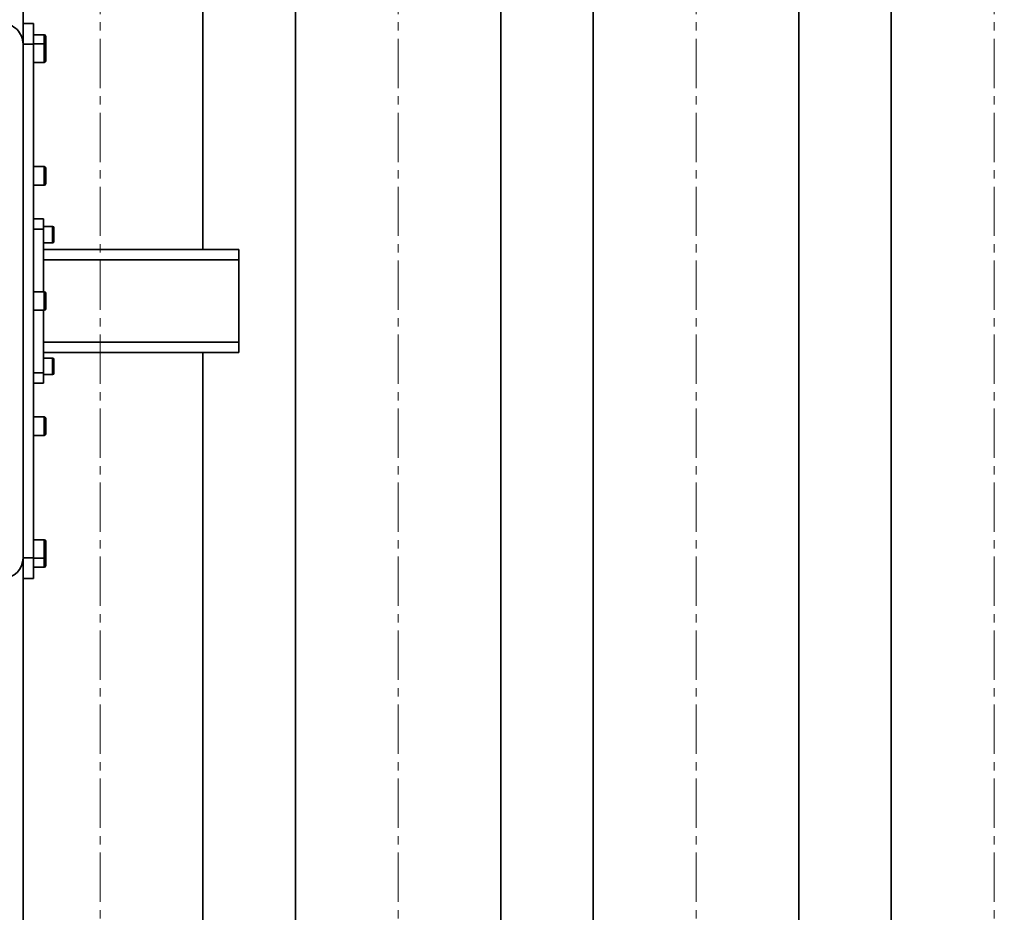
# Model space of a CAD drawing. Header units: millimetres. Extents: x -14862 to 14862, y -10512 to 10512.
# Tile 30 of 199: x -6482 to -5524, y -2061 to -1192. Entities that reach past the tile are written whole.
import ezdxf

# ---------------------------------------------------------------- set-up
doc = ezdxf.new("R2010")
doc.units = ezdxf.units.MM
doc.header["$LTSCALE"] = 4
doc.linetypes.add('点画线', pattern=[18, 12, -2, 2, -2])
doc.layers.get('0').update_dxf_attribs({"lineweight": 18})
for name, color, linetype, lineweight in [('中心线层', 1, '点画线', 18), ('几何体', 7, 'Continuous', 35), ('尺寸线层', 3, 'Continuous', 18)]:
    doc.layers.add(name, color=color, linetype=linetype, lineweight=lineweight)
doc.styles.add('标准', font='txt', dxfattribs={"width": 0.667})
doc.dimstyles.new('GB_尺寸', dxfattribs={"dimtxt": 3.5, "dimasz": 4, "dimexe": 2, "dimexo": 0, "dimtad": 1, "dimdsep": 46, "dimtxsty": '标准', "dimblk": '_CAXARROW', "dimcen": 0, "dimdle": 8, "dimazin": 2, "dimtfac": 0.7071067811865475, "dimtdec": 3, "dimtmove": 2, "dimatfit": 3, "dimfxl": 0, "dimfrac": 2, "dimtolj": 1, "dimarcsym": 0})

# ---------------------------------------------------------------- blocks, each defined once
blk = doc.blocks.new('*X153')
at = {"layer": '尺寸线层'}
for points in [[(-6748.859211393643, -3869.613896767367), (-6648.859211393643, -3882.113896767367), (-6648.859211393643, -3857.113896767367)], [(-3793.859249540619, -3869.613896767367), (-3893.859249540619, -3882.113896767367), (-3893.859249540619, -3857.113896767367)]]:
    blk.add_hatch(color=0, dxfattribs=at).paths.add_polyline_path(points, flags=0)
at = {"layer": '尺寸线层', "color": 0}
for p, q in [((-6748.859211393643, -1465.880196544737), (-6748.859211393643, -3919.613896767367)), ((-3793.859249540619, -2668.380212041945), (-3793.859249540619, -3919.613896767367)), ((-3793.859249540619, -3869.613896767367), (-6748.859211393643, -3869.613896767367))]:
    blk.add_line(p, q, dxfattribs=at)
at = {"layer": '尺寸线层', "color": 0, "insert": (-5245.645714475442, -3810.727723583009), "char_height": 87.5, "width": 340.002318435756, "attachment_point": 5, "line_spacing_factor": 1.150569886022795, "style": '标准'}
blk.add_mtext('\\T1.1;2955', dxfattribs=at)
blk = doc.blocks.new('_CAXARROW')
blk.add_hatch(color=0).paths.add_polyline_path([(0, 0), (-1, 0.125), (-1, -0.125)], flags=0)
blk = doc.blocks.new('*X154')
at = {"layer": '尺寸线层'}
for points in [[(-7288.85917324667, -4141.05043083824), (-7188.85917324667, -4128.55043083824), (-7188.85917324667, -4153.55043083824)], [(-2288.859411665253, -4141.05043083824), (-2388.859411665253, -4128.55043083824), (-2388.859411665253, -4153.55043083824)]]:
    blk.add_hatch(color=0, dxfattribs=at).paths.add_polyline_path(points, flags=0)
at = {"layer": '尺寸线层', "color": 0}
for p, q in [((-7288.85917324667, -1465.880196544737), (-7288.85917324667, -4191.05043083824)), ((-2288.859411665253, -1465.880196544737), (-2288.859411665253, -4191.05043083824)), ((-7288.85917324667, -4141.05043083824), (-2288.859411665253, -4141.05043083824))]:
    blk.add_line(p, q, dxfattribs=at)
at = {"layer": '尺寸线层', "color": 0, "insert": (-4788.85929195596, -4082.164257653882), "char_height": 87.5, "width": 340.654413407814, "attachment_point": 5, "line_spacing_factor": 1.150569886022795, "style": '标准'}
blk.add_mtext('\\T1.1;5000', dxfattribs=at)
blk = doc.blocks.new('*X155')
at = {"layer": '尺寸线层'}
for points in [[(-11533.85905880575, -4572.856782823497), (-11433.85905880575, -4560.356782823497), (-11433.85905880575, -4585.356782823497)], [(-2288.859411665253, -4572.856782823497), (-2388.859411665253, -4560.356782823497), (-2388.859411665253, -4585.356782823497)]]:
    blk.add_hatch(color=0, dxfattribs=at).paths.add_polyline_path(points, flags=0)
at = {"layer": '尺寸线层', "color": 0}
for p, q in [((-2288.859411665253, -1465.880196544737), (-2288.859411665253, -4622.856782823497)), ((-11533.85905880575, -2690.880190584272), (-11533.85905880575, -4622.856782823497)), ((-11533.85905880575, -4572.856782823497), (-2288.859411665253, -4572.856782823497))]:
    blk.add_line(p, q, dxfattribs=at)
at = {"layer": '尺寸线层', "color": 0, "insert": (-6911.359234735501, -4513.97060963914), "char_height": 87.5, "width": 341.3065083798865, "attachment_point": 5, "line_spacing_factor": 1.150569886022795, "style": '标准'}
blk.add_mtext('\\T1.1;9245', dxfattribs=at)

msp = doc.modelspace()

# ---------------------------------------------------------------- linework, layer by layer
at = {"layer": '中心线层'}
for p, q in [((-6403.859249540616, -58.60283655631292), (-6403.859249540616, -2808.180516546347)), ((-6113.859249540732, -58.60283655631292), (-6113.859249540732, -2808.180516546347)), ((-5823.859249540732, -58.60283655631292), (-5823.859249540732, -2808.180516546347)), ((-5533.859249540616, -58.60283655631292), (-5533.859249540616, -2808.180516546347))]:
    msp.add_line(p, q, dxfattribs=at)
at = {"layer": '几何体'}
for p, q in [((-6478.859707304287, -1203.240972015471), (-6478.859707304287, -170.8801798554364)), ((-6303.859516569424, -1415.880184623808), (-6303.859516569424, -270.8802036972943)), ((-6213.859363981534, -270.8802036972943), (-6213.859363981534, -2670.880209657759)), ((-6013.859554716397, -2670.880209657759), (-6013.859554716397, -270.8802036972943)), ((-5923.859402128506, -270.8802036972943), (-5923.859402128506, -2670.880209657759)), ((-5723.859592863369, -2670.880209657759), (-5723.859592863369, -270.8802036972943)), ((-5633.859440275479, -270.8802036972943), (-5633.859440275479, -2670.880209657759)), ((-6478.859707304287, -1195.880156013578), (-6468.859478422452, -1195.880156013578)), ((-6468.859478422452, -1195.880156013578), (-6468.859478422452, -1215.880196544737)), ((-6478.859707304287, -1215.880196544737), (-6478.859707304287, -1203.240972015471)), ((-6458.359524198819, -1206.880193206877), (-6468.859478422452, -1206.880193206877)), ((-6458.359524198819, -1208.462338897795), (-6458.359524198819, -1206.880193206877)), ((-6468.859478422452, -1215.880196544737), (-6478.859707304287, -1215.880196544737)), ((-6478.859707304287, -1715.880196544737), (-6478.859707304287, -1215.880196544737)), ((-6458.359524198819, -1215.666990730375), (-6468.859478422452, -1215.666990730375)), ((-6468.859478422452, -1715.880196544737), (-6468.859478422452, -1215.880196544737)), ((-6458.359524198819, -1215.666990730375), (-6458.359524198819, -1208.462338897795)), ((-6458.359524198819, -1217.249076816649), (-6458.359524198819, -1215.666990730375)), ((-6456.859394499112, -1208.380203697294), (-6456.859394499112, -1209.698658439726)), ((-6456.859394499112, -1209.698658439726), (-6456.859394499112, -1217.167001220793)), ((-6458.359524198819, -1233.666997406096), (-6458.359524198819, -1217.249076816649)), ((-6456.859394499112, -1217.167001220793), (-6456.859394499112, -1218.48539635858)), ((-6456.859394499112, -1218.48539635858), (-6456.859394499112, -1232.166986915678)), ((-6468.859478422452, -1233.666997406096), (-6458.359524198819, -1233.666997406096)), ((-6458.359524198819, -1335.099201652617), (-6468.859478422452, -1335.099201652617)), ((-6458.359524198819, -1336.68128773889), (-6458.359524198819, -1335.099201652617)), ((-6458.359524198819, -1353.099208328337), (-6458.359524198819, -1336.68128773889)), ((-6456.859394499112, -1336.599212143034), (-6456.859394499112, -1337.917607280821)), ((-6456.859394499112, -1337.917607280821), (-6456.859394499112, -1351.599197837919)), ((-6468.859478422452, -1353.099208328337), (-6458.359524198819, -1353.099208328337)), ((-6468.859478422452, -1385.880213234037), (-6458.859249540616, -1385.880213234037)), ((-6458.859249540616, -1385.880213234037), (-6458.859249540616, -1395.880203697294)), ((-6458.859249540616, -1395.880203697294), (-6468.859478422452, -1395.880203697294)), ((-6450.109287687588, -1393.239837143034), (-6458.859249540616, -1393.239837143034)), ((-6458.859249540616, -1456.880193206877), (-6458.859249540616, -1395.880203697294)), ((-6450.109287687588, -1394.261758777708), (-6450.109287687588, -1393.239837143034)), ((-6450.109287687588, -1409.239809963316), (-6450.109287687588, -1394.261758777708)), ((-6448.85902065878, -1394.489806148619), (-6448.85902065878, -1395.35204693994)), ((-6448.85902065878, -1395.35204693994), (-6448.85902065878, -1407.989781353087)), ((-6458.859249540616, -1409.239809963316), (-6450.109287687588, -1409.239809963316)), ((-6458.859249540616, -1415.880184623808), (-6268.859669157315, -1415.880184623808)), ((-6268.859669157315, -1415.880184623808), (-6268.859669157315, -1425.880175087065)), ((-6268.859669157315, -1425.880175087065), (-6458.859249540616, -1425.880175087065)), ((-6268.859669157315, -1425.880175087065), (-6268.859669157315, -1505.880218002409)), ((-6458.359524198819, -1456.880193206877), (-6468.859478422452, -1456.880193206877)), ((-6458.359524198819, -1458.46227929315), (-6458.359524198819, -1456.880193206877)), ((-6458.359524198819, -1474.880199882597), (-6458.359524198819, -1458.46227929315)), ((-6456.859394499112, -1458.380203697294), (-6456.859394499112, -1459.698598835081)), ((-6456.859394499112, -1459.698598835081), (-6456.859394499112, -1473.38018939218)), ((-6468.859478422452, -1474.880199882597), (-6458.359524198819, -1474.880199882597)), ((-6458.859249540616, -1535.88018939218), (-6458.859249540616, -1474.880199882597)), ((-6458.859249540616, -1505.880218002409), (-6268.859669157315, -1505.880218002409)), ((-6268.859669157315, -1505.880218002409), (-6268.859669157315, -1515.880208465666)), ((-6268.859669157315, -1515.880208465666), (-6458.859249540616, -1515.880208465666)), ((-6450.109287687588, -1521.519821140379), (-6458.859249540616, -1521.519821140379)), ((-6450.109287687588, -1522.541742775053), (-6450.109287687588, -1521.519821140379)), ((-6450.109287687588, -1537.519793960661), (-6450.109287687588, -1522.541742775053)), ((-6448.85902065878, -1522.769790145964), (-6448.85902065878, -1523.632090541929)), ((-6448.85902065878, -1523.632090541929), (-6448.85902065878, -1536.269824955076)), ((-6303.859516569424, -2670.880209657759), (-6303.859516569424, -1515.880208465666)), ((-6468.859478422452, -1535.88018939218), (-6458.859249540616, -1535.88018939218)), ((-6458.859249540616, -1535.88018939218), (-6458.859249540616, -1545.880179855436)), ((-6458.859249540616, -1537.519793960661), (-6450.109287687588, -1537.519793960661)), ((-6458.859249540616, -1545.880179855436), (-6468.859478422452, -1545.880179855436)), ((-6458.359524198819, -1578.661184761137), (-6468.859478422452, -1578.661184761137)), ((-6458.359524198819, -1580.24327084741), (-6458.359524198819, -1578.661184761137)), ((-6458.359524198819, -1596.661191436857), (-6458.359524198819, -1580.24327084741)), ((-6456.859394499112, -1580.161195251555), (-6456.859394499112, -1581.479590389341)), ((-6456.859394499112, -1581.479590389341), (-6456.859394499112, -1595.16118094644)), ((-6468.859478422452, -1596.661191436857), (-6458.359524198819, -1596.661191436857)), ((-6458.359524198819, -1698.093395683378), (-6468.859478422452, -1698.093395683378)), ((-6458.359524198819, -1699.675481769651), (-6458.359524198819, -1698.093395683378)), ((-6458.359524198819, -1716.093402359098), (-6458.359524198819, -1699.675481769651)), ((-6456.859394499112, -1699.593406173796), (-6456.859394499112, -1700.911801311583)), ((-6456.859394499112, -1700.911801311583), (-6456.859394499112, -1714.593391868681)), ((-6456.859394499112, -1714.593391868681), (-6456.859394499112, -1723.38018939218)), ((-6478.859707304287, -1715.880196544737), (-6468.859478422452, -1715.880196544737)), ((-6478.859707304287, -1728.519421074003), (-6478.859707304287, -1715.880196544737)), ((-6468.859478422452, -1715.880196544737), (-6468.859478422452, -1735.880207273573)), ((-6468.859478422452, -1716.093402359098), (-6458.359524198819, -1716.093402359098)), ((-6468.859478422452, -1724.880199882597), (-6458.359524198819, -1724.880199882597)), ((-6458.359524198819, -1724.880199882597), (-6458.359524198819, -1716.093402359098)), ((-6478.859707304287, -2760.880213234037), (-6478.859707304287, -1728.519421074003)), ((-6468.859478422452, -1735.880207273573), (-6478.859707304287, -1735.880207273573))]:
    msp.add_line(p, q, dxfattribs=at)
for centre, radius, start, end in [((-6498.859221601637, -1215.879670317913), 19.99951430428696, 359.9984924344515, 89.99997075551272), ((-6458.359822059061, -1208.380620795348), 1.500427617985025, 0.01592742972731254, 89.98862581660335), ((-6458.359923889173, -1217.167520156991), 1.500529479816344, 0.0198149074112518, 89.98473833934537), ((-6458.359923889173, -1232.16646797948), 1.500529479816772, 270.0152616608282, 359.9801850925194), ((-6458.359923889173, -1336.599731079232), 1.500529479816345, 0.01981490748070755, 89.98473833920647), ((-6458.359923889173, -1351.598678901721), 1.500529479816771, 270.0152616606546, 359.980185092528), ((-6450.109139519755, -1394.489956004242), 1.250118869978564, 0.006868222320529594, 90.00679086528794), ((-6450.109139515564, -1407.989691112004), 1.250118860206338, 269.9932089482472, 359.9958640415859), ((-6458.359923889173, -1458.380722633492), 1.500529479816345, 0.01981490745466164, 89.98473833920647), ((-6458.359923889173, -1473.379670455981), 1.500529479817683, 270.0152616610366, 359.9801850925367), ((-6450.109139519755, -1522.769940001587), 1.250118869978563, 0.006868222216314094, 90.0067908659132), ((-6450.109139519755, -1536.269675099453), 1.250118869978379, 269.9932091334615, 359.9931317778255), ((-6458.359923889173, -1580.161714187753), 1.500529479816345, 0.01981490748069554, 89.98473833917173), ((-6458.359923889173, -1595.160662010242), 1.500529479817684, 270.015261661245, 359.9801850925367), ((-6458.359923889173, -1699.593925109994), 1.500529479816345, 0.01981490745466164, 89.98473833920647), ((-6458.359923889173, -1714.592872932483), 1.500529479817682, 270.0152616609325, 359.9801850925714), ((-6498.859580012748, -1715.880334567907), 19.99987270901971, 270.0010560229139, 0.0003954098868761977), ((-6458.359923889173, -1723.379670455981), 1.500529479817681, 270.0152616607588, 359.9801850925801)]:
    msp.add_arc(centre, radius, start, end, dxfattribs=at)

# ---------------------------------------------------------------- dimensions: what is measured, and where the dimension line sits
at = {"layer": '尺寸线层'}
for base, p1, p2, picture, middle in [((-2288.859411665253, -4572.856782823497), (-11533.85905880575, -2690.880190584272), (-2288.859411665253, -1465.880196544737), '*X155', (-6911.359234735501, -4513.97060963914)), ((-2288.859411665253, -4141.05043083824), (-7288.85917324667, -1465.880196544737), (-2288.859411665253, -1465.880196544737), '*X154', (-4788.85929195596, -4082.164257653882)), ((-6748.859211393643, -3869.613896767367), (-3793.859249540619, -2668.380212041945), (-6748.859211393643, -1465.880196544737), '*X153', (-5245.645714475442, -3810.727723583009))]:
    dim = msp.add_linear_dim(base=base, p1=p1, p2=p2, dimstyle='GB_尺寸', override={"dimscale": 25, "dimsah": 1, "dimtfill": 1, "dimtzin": 8}, dxfattribs=at)
    dim.commit()
    dim.dimension.update_dxf_attribs({"geometry": picture, "text_midpoint": middle, "dimtype": 160})

doc.saveas('drawing.dxf')
